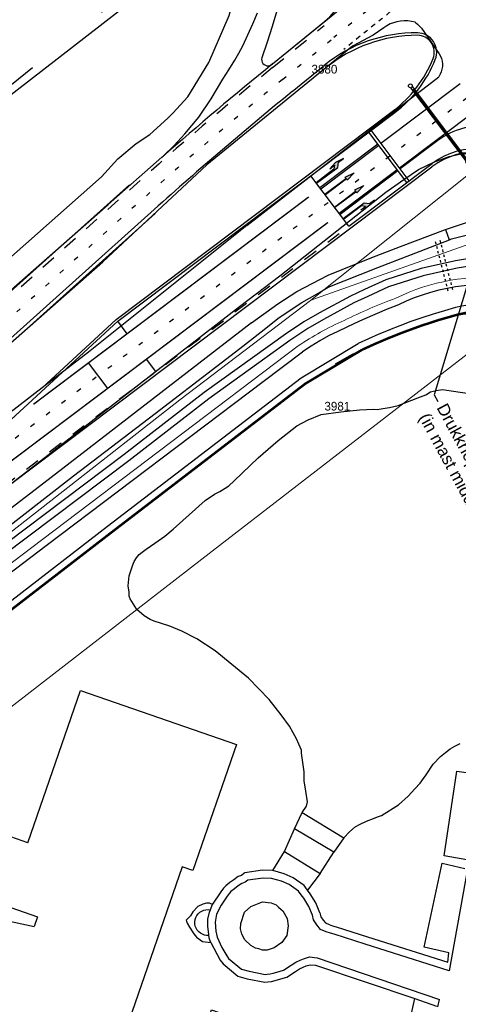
# Model space of a CAD drawing. Header units: metres. Extents: x 233874 to 239264, y 443832 to 448222.
# Tile 169 of 195: x 237604 to 237695, y 446566 to 446770. Entities that reach past the tile are written whole.
import ezdxf
from ezdxf import colors
from ezdxf.entities.mleader import LeaderData, LeaderLine
from ezdxf.enums import TextEntityAlignment as Align
from ezdxf.math import Vec2, Vec3

# ---------------------------------------------------------------- set-up
doc = ezdxf.new("R2010")
doc.units = ezdxf.units.M
doc.header["$MEASUREMENT"] = 0
for name, pattern in [('DGN3', [54.868356, 36.578904, -18.289452]), ('LIJN05-05', [1, 0.5, -0.5]), ('LIJN1-1', [2, 1, -1]), ('LIJN1-3', [4, 1, -3])]:
    doc.linetypes.add(name, pattern=pattern)
for name, color, linetype, lineweight in [('G01 kadestrale perceelsgrens', 73, 'Continuous', 0), ('G02 kadestrale sectiegrens', 73, 'DGN3', 30), ('Z01 perceelnummer', 73, 'Continuous', 13)]:
    doc.layers.add(name, color=color, linetype=linetype, lineweight=lineweight)
doc.layers.add('Goud-hulp', color=210, linetype='Continuous', plot=False)
for name, color, linetype in [('Goud-kadastrale grenzen', 13, 'Continuous'), ('Goud-markering', 7, 'Continuous'), ('Goud-ontwerp', 2, 'Continuous'), ('Goud-opmerkingen', 12, 'Continuous'), ('Goud-opstellengtesdef', 30, 'Continuous'), ('HOOFDGEBOUW', 4, 'Continuous'), ('INSTEEKSLOOT', 153, 'Continuous'), ('KANTVERH', 253, 'Continuous'), ('KANTWATER', 153, 'Continuous'), ('KUNSTWERK', 253, 'Continuous'), ('MIDSLTGREPPEL', 253, 'Continuous'), ('OVERIGEAFSCH', 253, 'Continuous'), ('OVLIJNOBJ', 253, 'Continuous'), ('VRI-lantaarns', 162, 'Continuous')]:
    doc.layers.add(name, color=color, linetype=linetype)
doc.styles.add('arial', font='arial.ttf')
doc.styles.add('Styledgn001', font='dgn001.shx')

# ---------------------------------------------------------------- blocks, each defined once
blk = doc.blocks.new('*U28')
at = {"layer": 'VRI-lantaarns', "color": 0}
for points in [[(0.35, 0.2), (19.4, 0.2)], [(0.35, -0.2), (19.4, -0.2)]]:
    blk.add_lwpolyline(points, dxfattribs=at)
at = {"layer": 'VRI-lantaarns', "color": 0, "linetype": 'LIJN1-1', "ltscale": 0.9, "const_width": 0.4}
blk.add_lwpolyline([(0.9, 0), (18.84, 0)], dxfattribs=at)
at = {"layer": 'VRI-lantaarns', "color": 0}
for centre in [(0, 0), (19.74, 0)]:
    blk.add_circle(centre, 0.4, dxfattribs=at)
blk = doc.blocks.new('RD_7-5m')
blk.add_hatch(color=0).paths.add_polyline_path([(5.45, -0.375), (5.45, -0.075), (0, -0.075), (0, 0.075), (5.45, 0.075), (5.45, 0.375), (7.5, 0)])
at = {"color": 0}
blk.add_lwpolyline([(5.45, -0.375), (5.45, -0.075), (0, -0.075), (0, 0.075), (5.45, 0.075), (5.45, 0.375), (7.5, 0)], close=True, dxfattribs=at)
blk = doc.blocks.new('RA_7-5m')
blk.add_hatch(color=0).paths.add_polyline_path([(7.5, -0.375), (5.7, -0.675), (4, -0.375), (5.2, -0.375), (4.6, 0.225), (0, 0.225), (0, 0.375), (5.45, 0.375), (6.2, -0.375)])
at = {"color": 0}
blk.add_lwpolyline([(7.5, -0.375), (5.7, -0.675), (4, -0.375), (5.2, -0.375), (4.6, 0.225), (0, 0.225), (0, 0.375), (5.45, 0.375), (6.2, -0.375)], close=True, dxfattribs=at)
blk = doc.blocks.new('LA_7-5m')
blk.add_hatch(color=0).paths.add_polyline_path([(7.5, 0.375), (5.7, 0.675), (4, 0.375), (5.2, 0.375), (4.6, -0.225), (0, -0.225), (0, -0.375), (5.45, -0.375), (6.2, 0.375)])
at = {"color": 0}
blk.add_lwpolyline([(7.5, 0.375), (5.7, 0.675), (4, 0.375), (5.2, 0.375), (4.6, -0.225), (0, -0.225), (0, -0.375), (5.45, -0.375), (6.2, 0.375)], close=True, dxfattribs=at)
blk = doc.blocks.new('A$C1532452F')
at = {"layer": 'G01 kadestrale perceelsgrens', "flags": 128}
for points in [[(237840.036, 446850.988), (237776.704, 446801.474), (237664.042, 446711.618)], [(237664.042, 446711.618), (237665.092, 446711.991), (237702.636, 446725.312)], [(237409.247, 446515.964), (237597.61, 446660.233), (237637.024, 446691.07), (237664.042, 446711.618)], [(237301.562, 446426.287), (237323.452, 446442.61), (237493.769, 446574.048), (237578.126, 446639.122), (237608.703, 446662.274), (237661.512, 446702.196)], [(237409.37, 446499.068), (237417.107, 446504.948), (237510.035, 446576.49), (237541.902, 446601.052), (237583.264, 446633.066), (237623.044, 446663.773), (237662.978, 446694.399), (237674.707, 446701.407)], [(237503.169, 446554.943), (237546.894, 446588.962), (237567.89, 446605.219), (237592.828, 446620.445), (237643.739, 446659.758), (237697.334, 446701.204), (237706.53, 446689.253), (237713.769, 446677.584)]]:
    blk.add_lwpolyline(points, dxfattribs=at)
for points in [[(237681.724, 446712.089, -0.1432129), (237704.821, 446716.143)], [(237670.999, 446707.469, -0.02593), (237681.724, 446712.089)], [(237661.512, 446702.196, -0.0473572), (237670.999, 446707.469)]]:
    blk.add_lwpolyline(points, format="xyb", dxfattribs=at)
at = {"layer": 'G01 kadestrale perceelsgrens'}
for centre, major_axis, end_param in [((237699.594, 446688.8), (-0.381, 20.522), 0.2348545), ((237721.847, 446605.114), (-27.399, 103.556), 0.1115861), ((237727.156, 446589.846), (-44.069, 115.129), 0.0739)]:
    blk.add_ellipse(centre, major_axis=major_axis, ratio=1, start_param=0, end_param=end_param, dxfattribs=at)
at = {"layer": 'G02 kadestrale sectiegrens', "flags": 128}
blk.add_lwpolyline([(237649.425, 446793.932), (237645.222, 446790.615), (237632.256, 446780.382), (237602.235, 446756.197)], dxfattribs=at)
at = {"layer": 'Z01 perceelnummer', "linetype": 'Continuous', "lineweight": 13, "style": 'Styledgn001'}
for s, p in [('3880', (237666.935, 446759.421)), ('3981', (237669.604, 446689.748))]:
    blk.add_text(s, height=1.8, dxfattribs=at).set_placement(p, align=Align.MIDDLE_CENTER)
blk = doc.blocks.new('A$C134E523E')
at = {"layer": 'G01 kadestrale perceelsgrens', "color": 20, "const_width": 0.5, "flags": 128}
blk.add_lwpolyline([(237409.37, 446499.07), (237417.11, 446504.95), (237510.04, 446576.49), (237541.9, 446601.05), (237583.26, 446633.07), (237623.04, 446663.77), (237662.98, 446694.4), (237674.71, 446701.41, -0.018477), (237683.09, 446704.97, -0.027904), (237694.45, 446708.67, -0.058781), (237699.21, 446709.32, -0.052869), (237704.04, 446708.9, -0.045636), (237708.08, 446707.71, -0.052049), (237711.77, 446705.79, -0.052554), (237717.73, 446700.81, -0.043184), (237721.55, 446696.15, -0.024695), (237724.78, 446690.9, -0.02122), (237731.29, 446678.35, -0.029367), (237736.27, 446664.81, -0.033901), (237741.2, 446644.22, -0.033616), (237743.09, 446624.44, -0.029235), (237742.44, 446602.96, -0.037238), (237738.01, 446576.14)], format="xyb", dxfattribs=at)
at = {"layer": 'G01 kadestrale perceelsgrens', "color": 20}
for centre, major_axis, end_param in [((237699.59, 446688.8), (-0.38, 20.52), 0.234854), ((237721.85, 446605.11), (-27.4, 103.56), 0.111586), ((237727.16, 446589.85), (-44.07, 115.13), 0.0739)]:
    blk.add_ellipse(centre, major_axis=major_axis, ratio=1, start_param=0, end_param=end_param, dxfattribs=at)

msp = doc.modelspace()

# ---------------------------------------------------------------- linework, layer by layer
at = {"layer": 'Goud-hulp', "linetype": 'Continuous'}
for p, q in [((237656.17, 446760.49), (237679.01, 446779.09)), ((237696.582, 446740.211), (237686.201, 446753.997)), ((237672.004, 446726.969), (237664.154, 446737.393)), ((237626.625, 446735.512), (237575.136, 446689.378)), ((237631.964, 446729.554), (237580.474, 446683.42))]:
    msp.add_line(p, q, dxfattribs=at)
at = {"layer": 'Goud-hulp', "linetype": 'Continuous', "flags": 128}
msp.add_lwpolyline([(237409.37, 446499.068), (237417.107, 446504.948), (237510.035, 446576.49), (237541.902, 446601.052), (237583.264, 446633.066), (237623.044, 446663.773), (237662.978, 446694.399), (237674.707, 446701.407, -0.0184771), (237683.087, 446704.975, -0.0279038), (237694.448, 446708.67, -0.0587812), (237699.213, 446709.322, -0.0528685), (237704.039, 446708.899, -0.0456356), (237708.076, 446707.711, -0.0520487), (237711.768, 446705.788, -0.052554), (237717.728, 446700.808, -0.0431843), (237721.552, 446696.152, -0.0246952), (237724.78, 446690.9, -0.0212204), (237731.285, 446678.346, -0.0293667), (237736.273, 446664.81, -0.0339009), (237741.203, 446644.219, -0.0336164), (237743.088, 446624.438, -0.0292353), (237742.44, 446602.955, -0.037238), (237738.01, 446576.139)], format="xyb", dxfattribs=at)
at = {"layer": 'Goud-markering', "linetype": 'LIJN1-1', "ltscale": 3}
for p, q in [((237656.23, 446759.765), (237666.88, 446768.438)), ((237600.509, 446673.127), (237672.004, 446726.969))]:
    msp.add_line(p, q, dxfattribs=at)
at = {"layer": 'Goud-markering', "linetype": 'LIJN1-3'}
for p, q in [((237658.251, 446757.284), (237668.9, 446765.957)), ((237596.584, 446678.339), (237705.58, 446760.422))]:
    msp.add_line(p, q, dxfattribs=at)
at = {"layer": 'Goud-markering', "linetype": 'Continuous'}
for p, q in [((237660.271, 446754.802), (237667.263, 446760.496)), ((237678.615, 446744.122), (237694.993, 446756.455)), ((237624.213, 446707.314), (237681.493, 446750.451)), ((237682.465, 446739.009), (237698.318, 446750.959)), ((237683.986, 446735.992), (237676.136, 446746.417)), ((237684.466, 446736.353), (237676.615, 446746.778)), ((237666.003, 446734.937), (237677.986, 446743.96)), ((237666.184, 446734.697), (237678.166, 446743.721)), ((237690.413, 446744.681), (237682.616, 446738.809)), ((237672.004, 446726.969), (237689.211, 446739.927)), ((237669.974, 446729.665), (237681.956, 446738.688)), ((237670.154, 446729.425), (237682.136, 446738.449)), ((237631.7, 446730.392), (237579.941, 446684.016)), ((237624.213, 446707.314), (237600.391, 446685.337))]:
    msp.add_line(p, q, dxfattribs=at)
at = {"layer": 'Goud-markering', "linetype": 'LIJN1-1', "ltscale": 3, "flags": 128}
msp.add_lwpolyline([(237656.23, 446759.765, 0.0117922), (237627.429, 446735.159), (237575.67, 446688.782)], format="xyb", dxfattribs=at)
at = {"layer": 'Goud-markering', "linetype": 'LIJN1-3', "flags": 128}
msp.add_lwpolyline([(237658.251, 446757.284, 0.0117922), (237629.565, 446732.776), (237577.805, 446686.399)], format="xyb", dxfattribs=at)
at = {"layer": 'Goud-markering', "linetype": 'LIJN1-3', "const_width": 0.3, "flags": 128}
msp.add_lwpolyline([(237606.765, 446690.137), (237663.697, 446733.012)], dxfattribs=at)
msp.add_lwpolyline([(237554.856, 446642.31, -0.003441), (237598.569, 446675.703), (237667.668, 446727.74)], format="xyb", dxfattribs=at)
at = {"layer": 'Goud-markering', "linetype": 'LIJN1-3'}
msp.add_arc((238921.329, 445228.208), 1983.242, 127.5203, 129.161301, dxfattribs=at)
at = {"layer": 'Goud-markering', "linetype": 'LIJN1-1'}
msp.add_arc((238931.823, 445215.142), 1996.8, 128.229848, 129.15802, dxfattribs=at)
at = {"layer": 'Goud-markering', "linetype": 'Continuous'}
for centre, radius, start, end in [((237685.819, 446736.918), 30, 89.27798, 129.15802), ((237686.147, 446762.916), 4, 338.42888, 89.27798), ((237666.153, 446770.821), 25.5, 306.98273, 338.42888), ((238163.42, 446136.958), 796.8, 129.15802, 131.860463), ((237699.437, 446732.699), 15, 83.30079, 126.98273), ((237698.235, 446727.945), 15, 40.46737, 126.98273)]:
    msp.add_arc(centre, radius, start, end, dxfattribs=at)
at = {"layer": 'Goud-ontwerp', "linetype": 'Continuous'}
for p, q in [((237623.892, 446707.699), (237681.192, 446750.85)), ((237601.717, 446673.411), (237689.136, 446739.245)), ((237623.892, 446707.699), (237608.578, 446693.571))]:
    msp.add_line(p, q, dxfattribs=at)
at = {"layer": 'Goud-ontwerp', "linetype": 'LIJN05-05'}
for p, q in [((237689.853, 446723.799), (237692.57, 446713.125)), ((237690.822, 446724.046), (237693.539, 446713.372))]:
    msp.add_line(p, q, dxfattribs=at)
at = {"layer": 'Goud-ontwerp', "linetype": 'Continuous'}
for centre, radius, start, end in [((237657.47, 446780.894), 15, 309.15802, 36.80748), ((237686.153, 446736.416), 30, 90.01304, 129.15802), ((237686.147, 446762.916), 3.5, 338.42888, 90.01304), ((238163.42, 446136.958), 803.8, 129.128723, 131.25867), ((237666.153, 446770.821), 25, 306.98273, 338.42888), ((237698.16, 446727.262), 15, 40.46737, 126.98273)]:
    msp.add_arc(centre, radius, start, end, dxfattribs=at)
at = {"layer": 'Goud-opstellengtesdef', "linetype": 'Continuous'}
for p, q in [((237626.153, 446704.738), (237624.213, 446707.314)), ((237622.2, 446693.363), (237618.165, 446698.722)), ((237632.063, 446696.89), (237630.123, 446699.466))]:
    msp.add_line(p, q, dxfattribs=at)
at = {"layer": 'HOOFDGEBOUW'}
for points in [[(237605.6, 446599.47), (237616.51, 446630.96), (237648.73, 446619.79), (237639.71, 446593.75), (237637.52, 446594.5), (237627.11, 446564.43), (237641.63, 446559.4), (237643.55, 446564.96), (237665.36, 446557.4)], [(237605.6, 446599.47), (237599.64, 446601.54), (237595.12, 446588.5), (237607.57, 446584.19), (237606.88, 446582.18)], [(237665.36, 446557.4), (237662.36, 446548.74), (237661.13, 446549.01), (237660.24, 446544.91), (237657.71, 446545.79), (237654.85, 446532.54), (237648.92, 446533.82), (237622.61, 446412.05), (237592.93, 446418.46), (237598.19, 446442.79), (237590.29, 446444.49), (237590.2, 446444.05), (237531.16, 446456.81), (237550.37, 446545.74), (237569.78, 446541.55), (237573.38, 446558.21), (237569.06, 446559.15), (237572.26, 446573.97), (237576.54, 446573.04), (237579.78, 446588.04), (237606.88, 446582.18)]]:
    msp.add_lwpolyline(points, dxfattribs=at)
at = {"layer": 'INSTEEKSLOOT'}
msp.add_line((237691.95, 446726.28), (237692.762, 446724.144), dxfattribs=at)
at = {"layer": 'INSTEEKSLOOT', "color": 13}
for points in [[(237691.95, 446726.28), (237699.63, 446728.84), (237702.17, 446729.73), (237706.59, 446729.95), (237710.19, 446729.24), (237711.915, 446728.725)], [(237692.777, 446724.15), (237693.24, 446724.33), (237699.85, 446725.99), (237705.56, 446726.34), (237710.44, 446725.36)]]:
    msp.add_lwpolyline(points, dxfattribs=at)
at = {"layer": 'INSTEEKSLOOT'}
for points in [[(237682.669, 446722.751), (237691.95, 446726.28)], [(237674.344, 446716.969), (237677.99, 446718.41), (237692.777, 446724.15)], [(237651.87, 446706.96), (237657.33, 446710.94), (237661.25, 446713.43), (237667.68, 446716.81), (237676.75, 446720.5), (237682.669, 446722.751)], [(237488.55, 446578.44), (237528.2, 446609.18), (237564.95, 446636.51), (237581.35, 446649.45), (237597.83, 446661.96), (237615.03, 446675.38), (237631.9, 446688.25), (237644.71, 446698.01), (237649.46, 446701.7), (237653.85, 446705.13), (237657.58, 446708.08), (237662.27, 446711.16), (237665.41, 446712.98), (237667.69, 446714.34), (237674.344, 446716.969)], [(237704.66, 446714.65), (237702.89, 446714.81), (237701.11, 446714.89), (237699.34, 446714.89), (237697.57, 446714.81), (237695.8, 446714.66), (237694.04, 446714.42), (237692.29, 446714.11), (237690.56, 446713.73), (237688.85, 446713.27), (237687.16, 446712.73), (237685.49, 446712.12), (237683.85, 446711.43), (237682.25, 446710.68)], [(237678.784, 446709.327), (237676.86, 446708.53), (237674.22, 446707.34), (237671.6, 446706.09)], [(237682.25, 446710.68), (237679.54, 446709.64), (237678.784, 446709.327)], [(237694.07, 446710.12), (237691.73, 446709.48), (237689.41, 446708.78), (237687.1, 446708.03), (237684.82, 446707.23), (237682.54, 446706.37)], [(237699.19, 446710.82), (237697.89, 446710.76), (237696.61, 446710.62), (237695.33, 446710.41), (237694.07, 446710.12)], [(237651.87, 446706.96), (237608.89, 446673.84), (237584.8, 446655.35), (237569.34, 446643.58), (237565.46, 446640.58), (237551.36, 446629.62), (237531.31, 446614.15), (237502.83, 446592.31), (237481.54, 446575.4), (237458.86, 446557.36), (237436.39, 446540.22)], [(237671.6, 446706.09), (237669.69, 446705.22), (237667.81, 446704.26), (237665.98, 446703.24), (237664.17, 446702.16), (237662.42, 446701)], [(237680.482, 446705.567), (237678.2, 446704.62), (237676.06, 446703.68), (237673.94, 446702.7)], [(237682.54, 446706.37), (237680.37, 446705.52)], [(237299.35, 446415.82), (237379.96, 446478.6), (237416.16, 446506.11), (237509.38, 446577.88), (237541.13, 446602.35), (237582.46, 446634.34), (237622.11, 446664.95), (237662.14, 446695.64), (237673.94, 446702.7)], [(237302.46, 446425.09), (237324.37, 446441.43), (237381.04, 446485.16), (237494.68, 446572.86), (237579.07, 446637.95), (237609.41, 446660.93), (237654.27, 446694.84), (237662.42, 446701)]]:
    msp.add_lwpolyline(points, dxfattribs=at)
at = {"layer": 'KANTVERH', "color": 13}
for p, q in [((237686.98, 446767.87), (237690.69, 446762.62)), ((237688.15, 446755.95), (237690.56, 446757.87))]:
    msp.add_line(p, q, dxfattribs=at)
at = {"layer": 'KANTVERH'}
for p, q in [((237643.35, 446585.63), (237643.82, 446586.8)), ((237690.37, 446565.6), (237690.7, 446567.1))]:
    msp.add_line(p, q, dxfattribs=at)
at = {"layer": 'KANTVERH', "color": 13}
for points in [[(237666.942, 446769.263), (237679.01, 446779.09), (237662.83, 446802.53)], [(237658, 446774.78), (237657.11, 446771.49), (237656.14, 446768.23), (237655.1, 446764.99), (237653.98, 446761.78)], [(237650.03, 446764.27), (237651.1, 446766.52), (237652.12, 446768.79), (237653.09, 446771.09)], [(237679.19, 446768), (237677.03, 446766.44), (237672.71, 446764.15), (237667.216, 446759.67)], [(237685.69, 446769.12), (237684.95, 446769.29), (237684.2, 446769.39), (237683.44, 446769.42), (237682.69, 446769.37), (237681.94, 446769.24), (237681.21, 446769.03), (237680.5, 446768.76), (237679.83, 446768.41), (237679.19, 446768)], [(237685.69, 446769.12), (237686.15, 446768.73), (237686.58, 446768.31), (237686.98, 446767.87)], [(237648.41, 446761.28), (237649.25, 446762.75), (237650.03, 446764.27)], [(237653.98, 446761.78), (237653.93, 446761.47), (237653.96, 446761.16), (237654.06, 446760.86), (237654.23, 446760.6), (237654.45, 446760.38), (237654.72, 446760.22), (237655.02, 446760.13), (237655.33, 446760.12), (237655.63, 446760.17), (237655.92, 446760.3), (237656.17, 446760.49)], [(237690.69, 446762.62), (237690.95, 446762.13), (237691.14, 446761.61), (237691.27, 446761.08), (237691.33, 446760.53), (237691.32, 446759.98), (237691.24, 446759.43), (237691.1, 446758.9)], [(237645.9, 446757.34), (237647.18, 446759.29), (237648.41, 446761.28)], [(237691.1, 446758.9), (237690.86, 446758.37), (237690.56, 446757.87)], [(237633.309, 446741.248), (237633.63, 446741.53), (237635.76, 446743.55), (237638.09, 446746.03), (237640.93, 446749.51), (237643.5, 446753.32), (237645.9, 446757.34)], [(237650.89, 446727.11), (237685.57, 446753.97), (237688.15, 446755.95)], [(237601.717, 446673.411), (237631.9, 446696.86), (237649.39, 446710.34), (237657.69, 446716.67), (237672.11, 446728.07), (237679.65, 446733.99), (237683.36, 446736.61), (237686.38, 446738.65), (237689.54, 446740.22), (237692.71, 446741.37), (237695.22, 446741.9), (237699, 446742.08), (237703.78, 446741.16), (237708.5, 446739.31), (237711.11, 446737.79), (237714.11, 446735.8), (237718.28, 446732.36), (237721.54, 446729.13)], [(237650.89, 446727.11), (237618.12, 446700.94), (237608.578, 446693.571)]]:
    msp.add_lwpolyline(points, dxfattribs=at)
at = {"layer": 'KANTVERH'}
for points in [[(237656.17, 446760.49), (237666.942, 446769.263)], [(237667.216, 446759.67), (237642.62, 446739.61)], [(237536.52, 446641.75), (237548.65, 446653.52), (237582.13, 446684.85), (237599.69, 446700.76), (237621.11, 446719.61), (237642.62, 446739.61)], [(237601.62, 446713.31), (237622.19, 446731.47), (237633.309, 446741.248)], [(237710.288, 446719.266), (237709.81, 446719.37), (237706.45, 446720.02), (237701.86, 446720.57), (237698.2, 446720.48), (237694.06, 446719.82), (237686.92, 446718.23), (237679.6, 446715.89), (237675.235, 446713.875)], [(237709.51, 446717.8), (237706.2, 446718.44), (237701.78, 446718.97), (237698.34, 446718.89), (237694.36, 446718.25), (237687.34, 446716.68), (237680.18, 446714.4), (237675.904, 446712.426)], [(237675.235, 446713.875), (237672.3, 446712.52), (237665.94, 446709.04), (237662.7, 446707.17), (237658.89, 446704.65), (237642.08, 446692.56), (237625.52, 446679.73), (237589.01, 446652.24), (237542.99, 446617.32), (237500.73, 446585.05), (237458.8, 446552.59), (237417.18, 446519.97), (237375.03, 446487.64), (237333.73, 446455.63), (237300.21, 446430.49), (237278.38, 446411.91), (237275.37, 446409.14), (237272.63, 446403.37)], [(237675.904, 446712.426), (237673.01, 446711.09), (237666.74, 446707.65), (237663.53, 446705.81), (237659.8, 446703.34), (237643.04, 446691.28), (237626.52, 446678.48), (237590.11, 446651.07), (237543.96, 446616.05), (237501.63, 446583.72), (237459.81, 446551.35), (237418.11, 446518.66), (237375.96, 446486.34), (237334.71, 446454.37), (237301.2, 446429.23), (237279.45, 446410.72), (237276.68, 446408.17), (237274.07, 446402.68)], [(237608.578, 446693.571), (237580.88, 446672.18), (237562.98, 446658.31)], [(237696.36, 446595.95), (237691.67, 446596.77), (237694.31, 446614.32), (237710.28, 446612.01)], [(237696.68, 446594.88), (237692.7, 446573.04), (237675.38, 446578.52), (237668.95, 446580.59), (237668.18, 446580.78), (237667.31, 446581.08), (237666.15, 446581.6), (237665.36, 446582.51), (237664.69, 446583.54), (237664.45, 446584.5), (237663.74, 446586.34), (237662.65, 446588.03), (237662.14, 446588.73), (237661.57, 446589.51), (237659.67, 446590.84), (237658.04, 446591.56), (237656, 446592.14), (237654.24, 446592.21), (237651.11, 446591.74), (237650.51, 446591.33), (237649.84, 446591.07), (237649.11, 446590.56), (237648.36, 446589.99), (237647.61, 446589.4), (237647.29, 446589.08), (237646.83, 446588.45), (237645.58, 446586.61), (237644.61, 446584.73), (237644.36, 446583.05), (237644.46, 446581.2), (237644.77, 446580.01)], [(237665.98, 446584.99), (237666.17, 446584.19), (237666.64, 446583.48), (237667.13, 446582.91), (237667.89, 446582.57), (237668.63, 446582.32), (237669.39, 446582.13), (237675.86, 446580.04), (237692.43, 446574.81), (237692.69, 446576.73), (237687.53, 446577.88), (237691.26, 446595.3), (237695.98, 446594.19)], [(237665.98, 446584.99), (237665.18, 446587.07), (237663.98, 446588.93), (237663.43, 446589.68), (237662.71, 446590.66), (237660.46, 446592.24), (237658.58, 446593.07), (237656.26, 446593.73), (237654.15, 446593.81), (237650.49, 446593.27), (237650.3, 446593.13), (237649.76, 446592.76), (237649.08, 446592.5), (237648.17, 446591.86), (237647.38, 446591.26), (237646.55, 446590.6), (237646.07, 446590.13), (237645.51, 446589.36), (237643.82, 446586.8), (237643.47, 446586.85), (237643.17, 446587.02), (237642.56, 446586.98), (237641.78, 446586.82), (237640.73, 446586.34), (237639.7, 446585.23), (237639.22, 446584.37), (237638.36, 446583.49), (237638.52, 446582.89), (237639.05, 446582.02), (237639.91, 446580.65), (237640.47, 446579.99), (237641.69, 446579.09)], [(237659.46, 446582.34), (237659.19, 446580.33), (237658.15, 446578.91), (237656.54, 446577.76), (237655.09, 446577.29), (237654.13, 446577.28), (237653.34, 446577.55), (237652.71, 446577.68), (237651.72, 446578.24), (237650.47, 446579.42), (237649.84, 446580.6), (237649.57, 446581.71), (237649.66, 446582.82), (237650.4, 446585.17), (237651.72, 446586.34), (237654.15, 446587.29), (237655.93, 446587.05), (237656.92, 446586.65), (237657.45, 446586.19), (237657.97, 446585.73), (237658.35, 446585.42), (237659.2, 446583.83), (237659.46, 446582.34)], [(237643.04, 446580.34), (237642.58, 446580.34), (237642.13, 446580.41), (237641.7, 446580.57), (237641.3, 446580.79), (237640.94, 446581.08), (237640.64, 446581.43), (237640.4, 446581.82), (237640.23, 446582.25), (237640.14, 446582.7), (237640.13, 446583.16), (237640.19, 446583.62), (237640.33, 446584.05), (237640.55, 446584.46), (237640.83, 446584.83), (237641.17, 446585.14), (237641.56, 446585.38), (237641.98, 446585.56), (237642.43, 446585.66), (237642.89, 446585.69), (237643.35, 446585.63)], [(237643.04, 446580.34), (237643, 446580.6), (237642.8, 446582.2), (237642.84, 446583.67), (237643.15, 446585.15), (237643.35, 446585.63)], [(237641.69, 446579.09), (237643.46, 446578.87), (237645.39, 446575.21), (237645.98, 446574.46), (237649.01, 446571.92), (237650.98, 446571.38), (237654.63, 446570.66), (237655.26, 446570.77), (237655.99, 446570.82), (237656.75, 446571.01), (237657.46, 446571.22), (237659.15, 446571.71), (237660.96, 446572.88), (237661.79, 446573.43), (237662.57, 446573.76), (237663.19, 446574.04), (237664, 446574.29), (237665.09, 446574.17), (237685.6, 446567.3)], [(237643.46, 446578.87), (237643.17, 446579.57), (237643.04, 446580.34)], [(237644.77, 446580.01), (237645.71, 446577.84), (237646.73, 446576.09), (237647.13, 446575.59), (237649.77, 446573.37), (237651.34, 446572.94), (237654.65, 446572.29), (237655.08, 446572.36), (237655.74, 446572.41), (237656.34, 446572.56), (237657.07, 446572.77), (237658.48, 446573.18), (237660.08, 446574.21), (237661.02, 446574.84), (237661.9, 446575.22), (237662.62, 446575.53), (237663.84, 446575.92), (237665.44, 446575.74), (237690.7, 446567.1)], [(237660.29, 446545.11), (237672.25, 446542.6), (237673.4, 446547.27), (237680.86, 446545.98), (237685.6, 446567.3), (237690.08, 446565.71)]]:
    msp.add_lwpolyline(points, dxfattribs=at)
at = {"layer": 'KANTWATER'}
for points in [[(237674.18, 446689.03), (237677.1, 446689.1), (237677.92, 446689.06), (237678.98, 446689.25), (237680.42, 446689.46), (237682.19, 446689.87), (237686.24, 446691.5), (237687.92, 446692.11), (237688.86, 446692.71), (237690.02, 446692.97), (237691.34, 446693.17), (237693.13, 446692.93), (237697.86, 446692.21), (237702.43, 446691.32), (237705.49, 446690.661)], [(237628.63, 446659.08), (237629.26, 446659.59), (237630.05, 446660.16), (237631.83, 446661.46), (237633.93, 446662.86), (237635.63, 446664.35), (237642.25, 446670.22), (237644.21, 446671.53), (237645.29, 446672.13), (237646.42, 446672.82), (237647.17, 446673.27), (237648.29, 446674.32), (237653.21, 446679.07), (237657.34, 446682.67), (237661.24, 446685.67), (237663.58, 446686.96), (237666.26, 446688.01), (237670.34, 446688.58), (237674.18, 446689.03)], [(237662.3, 446605.73), (237663.26, 446607.04), (237663.44, 446607.99), (237663.06, 446610.19), (237662.75, 446612.3), (237662.75, 446614.16), (237662.2, 446618), (237662.19, 446618.61), (237661.63, 446619.89), (237661.13, 446620.98), (237660.5, 446622.24), (237659.71, 446623.6), (237657.98, 446625.95), (237655.53, 446629.1), (237651.21, 446633.49), (237644.35, 446639.18), (237640.57, 446641.64), (237637.46, 446643.27), (237634.96, 446644.28), (237631.73, 446645.31), (237630.89, 446645.66), (237629.69, 446646.4), (237628.13, 446647.7), (237626.78, 446649.93), (237626.57, 446650.5), (237626.55, 446651.3), (237626.33, 446652.59), (237626.53, 446654.66), (237627.31, 446656.97), (237627.62, 446657.63), (237628.1, 446658.38), (237628.63, 446659.08)], [(237670.93, 446600.54), (237672.11, 446601.73), (237673.31, 446602.78), (237674.34, 446603.37), (237675.64, 446603.97), (237677.06, 446604.51), (237677.93, 446604.87), (237678.73, 446605.14), (237682.27, 446607.33), (237684.24, 446609.13), (237685.63, 446610.62), (237686.75, 446611.85), (237687.42, 446612.75), (237687.96, 446613.53), (237689.4, 446615.72), (237690.92, 446617.36), (237691.95, 446618.16), (237692.95, 446618.89), (237693.9, 446619.44), (237695.01, 446619.99)]]:
    msp.add_lwpolyline(points, dxfattribs=at)
at = {"layer": 'KUNSTWERK'}
for p, q in [((237658.67, 446597.69), (237660.76, 446602.4)), ((237668.86, 446597.52), (237660.76, 446602.4)), ((237656.26, 446593.73), (237658.67, 446597.69)), ((237658.67, 446597.69), (237666.08, 446593.17)), ((237666.08, 446593.17), (237668.86, 446597.52)), ((237666.08, 446593.17), (237663.43, 446589.68))]:
    msp.add_line(p, q, dxfattribs=at)
msp.add_lwpolyline([(237660.76, 446602.4), (237662.3, 446605.73), (237670.93, 446600.54), (237668.86, 446597.52)], dxfattribs=at)
at = {"layer": 'MIDSLTGREPPEL'}
msp.add_lwpolyline([(237545.43, 446706.56), (237571.06, 446727.77), (237588.73, 446741.65), (237600, 446752.5), (237650.58, 446791.81)], dxfattribs=at)
at = {"layer": 'OVERIGEAFSCH'}
for points in [[(237680.974, 446704.089), (237682.03, 446704.51), (237686.51, 446706.34), (237691.29, 446707.88), (237694.26, 446708.64), (237698.69, 446709.15)], [(237669.21, 446698.53), (237672.61, 446700.43), (237677.71, 446702.79), (237680.974, 446704.089)]]:
    msp.add_lwpolyline(points, dxfattribs=at)
at = {"layer": 'OVLIJNOBJ'}
msp.add_lwpolyline([(237600.98, 446719.62), (237620.82, 446737.14), (237624.22, 446740.89), (237627.97, 446744.03), (237630.83, 446745.93), (237634.55, 446749.31), (237635.61, 446750.32), (237638.72, 446753.7), (237643.06, 446760.8), (237647.26, 446770.55), (237650.72, 446783.35), (237652.32, 446787.33), (237653.14, 446791.25), (237653.62, 446797.06), (237652.74, 446802.83), (237650.9, 446807.59), (237649.12, 446811.21), (237646.39, 446815.34), (237639.78, 446825.02)], dxfattribs=at)

# ---------------------------------------------------------------- block references
at = {"layer": 'Goud-hulp', "linetype": 'Continuous'}
msp.add_blockref('A$C134E523E', (0, 0), dxfattribs=at)
at = {"layer": 'Goud-kadastrale grenzen', "linetype": 'Continuous'}
msp.add_blockref('A$C1532452F', (0, 0), dxfattribs=at)
at = {"layer": 'Goud-markering'}
for name, p, rotation in [('LA_7-5m', (237665.101, 446736.135), 36.98272785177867), ('RD_7-5m', (237667.086, 446733.499), 37), ('RD_7-5m', (237669.071, 446730.863), 37), ('RA_7-5m', (237671.057, 446728.227), 37)]:
    msp.add_blockref(name, p, dxfattribs=dict(at, rotation=rotation))
at = {"layer": 'VRI-lantaarns', "rotation": 306.9827278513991}
msp.add_blockref('*U28', (237684.705, 446755.983), dxfattribs=at)

# ---------------------------------------------------------------- leaders
at = {"layer": 'Goud-opmerkingen'}
ml = msp.add_multileader_mtext('Standard', dxfattribs=at)
ml.set_content('Drukknop tbv aanvraag SG 4 en 5\\P(in mast middengeleider)', color=256, style='arial')
ml.set_leader_properties()
ml.build(insert=Vec2(0, 0))
ml.multileader.update_dxf_attribs({"has_text_frame": 1, "dogleg_length": 1.5, "arrow_head_size": 3})
ctx = ml.context
ctx.base_point, ctx.char_height, ctx.arrow_head_size, ctx.landing_gap_size, ctx.plane_origin, ctx.plane_x_axis, ctx.plane_y_axis = Vec3(237690.369, 446690.747), 2.5, 3, 1, Vec3(237663.169, 446758.651), Vec3(0.4756901, -0.879613), Vec3(0.879613, 0.4756901)
notes = []
notes.append((ctx, [(0, (1, 1, 0), (237689.655, 446692.067), (0.4756901, -0.879613), 1.5, [(0, [(237708.532, 446755.269)], 0, [])])]))
ctx.mtext.insert, ctx.mtext.text_direction, ctx.mtext.rotation, ctx.mtext.width, ctx.mtext.defined_height, ctx.mtext.flow_direction = Vec3(237692.267, 446690.637), Vec3(0.4756901, -0.879613), 5.2081374, 56.7312, 8.313, 5
for ctx, leaders in notes:
    for number, flags, end, landing, length, lines in leaders:
        leader = LeaderData()
        leader.index, (leader.has_last_leader_line, leader.has_dogleg_vector, leader.attachment_direction) = number, flags
        leader.last_leader_point, leader.dogleg_vector, leader.dogleg_length = Vec3(end), Vec3(landing), length
        for number, points, colour, breaks in lines:
            line = LeaderLine()
            line.index, line.vertices, line.color, line.breaks = number, Vec3.list(points), colors.encode_raw_color(colour), breaks
            leader.lines.append(line)
        ctx.leaders.append(leader)

doc.saveas('drawing.dxf')
